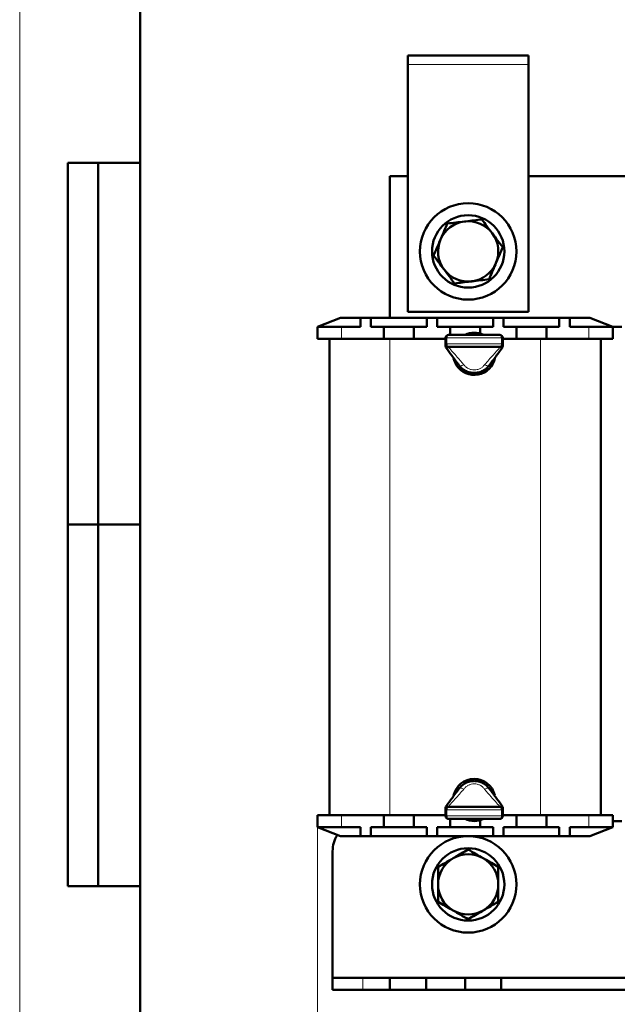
# Model space of a CAD drawing. Header units: millimetres. Extents: x 0 to 420, y 0 to 594.
# Tile 2 of 5: x 0 to 99, y 152 to 316. Entities that reach past the tile are written whole.
import ezdxf

# ---------------------------------------------------------------- set-up
doc = ezdxf.new("R2010")
doc.units = ezdxf.units.MM
doc.linetypes.add('SLD-Сплошная', pattern=[0])
doc.styles.add('SLDTEXTSTYLE0', font='TXT', dxfattribs={"width": 0.7, "bigfont": 'bigfont'})
doc.styles.add('SLDTEXTSTYLE1', font='TXT', dxfattribs={"width": 0.7})
doc.dimstyles.new('SLDDIMSTYLE0', dxfattribs={"dimtxt": 5, "dimasz": 5, "dimexe": 0, "dimexo": 0.0625, "dimgap": 1.25, "dimtad": 2, "dimdec": 1, "dimrnd": 1e-09, "dimzin": 12, "dimdsep": 46, "dimtxsty": 'SLDTEXTSTYLE1', "dimsah": 1, "dimcen": 0.09, "dimadec": 0, "dimazin": 3, "dimtfac": 1, "dimtdec": 3, "dimtofl": 0, "dimtmove": 0, "dimatfit": 3, "dimfxl": 1, "dimfrac": 2, "dimtolj": 1, "dimtzin": 12, "dimarcsym": 0})

# ---------------------------------------------------------------- blocks, each defined once
blk = doc.blocks.new('_D')
at = {"color": 7, "linetype": 'SLD-Сплошная', "lineweight": 0}
for p, q in [((49.43, 181.78), (49.43, 116.79)), ((199.43, 181.78), (199.43, 116.79)), ((49.43, 117.79), (199.43, 117.79))]:
    blk.add_line(p, q, dxfattribs=at)
at = {"color": 7, "linetype": 'SLD-Сплошная', "lineweight": 18}
for points in [[(49.43, 117.79), (54.43, 117.02), (54.43, 118.56)], [(199.43, 117.79), (194.43, 118.56), (194.43, 117.02)]]:
    blk.add_solid(points, dxfattribs=at)
at = {"color": 7, "linetype": 'SLD-Сплошная', "lineweight": 18, "insert": (122.47, 124.24), "char_height": 5, "attachment_point": 1, "style": 'SLDTEXTSTYLE0'}
blk.add_mtext('Ш', dxfattribs=at)

msp = doc.modelspace()

# ---------------------------------------------------------------- linework, layer by layer
at = {"color": 7, "linetype": 'SLD-Сплошная', "lineweight": 18}
msp.add_line((0, 594), (0, 0), dxfattribs=at)
at = {"color": 7, "linetype": 'SLD-Сплошная', "lineweight": 50}
for p, q in [((20, 589), (20, 5)), ((84.43, 309.79), (64.43, 309.79)), ((64.43, 309.79), (64.43, 308.29)), ((84.43, 309.79), (84.43, 308.29)), ((64.43, 308.29), (64.43, 267.29)), ((84.43, 267.29), (84.43, 308.29)), ((8, 172), (8, 292)), ((20, 292), (8, 292)), ((8, 172), (8, 292)), ((13, 172), (13, 292)), ((13, 172), (13, 292)), ((61.43, 289.79), (61.43, 266.29)), ((64.43, 289.79), (61.43, 289.79)), ((164.43, 289.79), (84.43, 289.79)), ((53.23, 266.29), (49.43, 264.79)), ((53.23, 266.29), (56.55, 266.29)), ((56.55, 266.29), (56.55, 264.79)), ((56.55, 266.29), (58.3, 266.29)), ((58.3, 266.29), (58.3, 264.79)), ((58.3, 266.29), (67.55, 266.29)), ((64.43, 267.29), (84.43, 267.29)), ((67.55, 266.29), (67.55, 264.79)), ((67.55, 266.29), (69.3, 266.29)), ((69.3, 266.29), (69.3, 264.79)), ((69.3, 266.29), (78.55, 266.29)), ((78.55, 266.29), (78.55, 264.79)), ((78.55, 266.29), (80.3, 266.29)), ((80.3, 266.29), (80.3, 264.79)), ((80.3, 266.29), (89.55, 266.29)), ((89.55, 266.29), (89.55, 264.79)), ((89.55, 266.29), (91.3, 266.29)), ((91.3, 266.29), (91.3, 264.79)), ((91.3, 266.29), (94.63, 266.29)), ((98.43, 264.79), (94.63, 266.29)), ((49.43, 262.79), (49.43, 264.79)), ((49.43, 264.79), (53.43, 264.79)), ((53.43, 264.79), (56.55, 264.79)), ((58.3, 264.79), (60.43, 264.79)), ((60.43, 264.79), (60.43, 262.79)), ((60.43, 264.79), (65.43, 264.79)), ((65.43, 264.79), (65.43, 262.79)), ((65.43, 264.79), (67.55, 264.79)), ((69.3, 264.79), (71.43, 264.79)), ((71.43, 264.79), (71.43, 263.44)), ((71.43, 264.79), (76.43, 264.79)), ((76.43, 264.79), (76.43, 263.64)), ((76.43, 264.79), (78.55, 264.79)), ((80.3, 264.79), (82.43, 264.79)), ((82.43, 264.79), (82.43, 262.79)), ((82.43, 264.79), (87.43, 264.79)), ((87.43, 264.79), (87.43, 262.79)), ((87.43, 264.79), (89.55, 264.79)), ((91.3, 264.79), (94.43, 264.79)), ((94.43, 264.79), (98.43, 264.79)), ((98.43, 264.79), (99.93, 264.79)), ((98.43, 264.79), (98.43, 262.79)), ((71.18, 263.44), (79.68, 263.44)), ((53.43, 262.79), (49.43, 262.79)), ((51.43, 183.79), (51.43, 262.79)), ((53.43, 262.79), (60.43, 262.79)), ((60.43, 262.79), (61.43, 262.79)), ((61.43, 262.79), (65.43, 262.79)), ((65.43, 262.79), (70.68, 262.79)), ((70.68, 261.94), (70.68, 262.94)), ((70.68, 261.6), (70.68, 261.94)), ((79.68, 261.44), (71.18, 261.44)), ((80.18, 262.94), (80.18, 261.94)), ((80.18, 262.79), (82.43, 262.79)), ((80.18, 261.94), (80.18, 261.6)), ((82.43, 262.79), (86.43, 262.79)), ((86.43, 262.79), (87.43, 262.79)), ((87.43, 262.79), (94.43, 262.79)), ((98.43, 262.79), (94.43, 262.79)), ((96.43, 262.79), (96.43, 183.79)), ((8, 232), (20, 232)), ((70.68, 184.64), (70.68, 184.98)), ((70.68, 183.64), (70.68, 184.64)), ((71.18, 185.14), (79.68, 185.14)), ((80.18, 184.98), (80.18, 184.64)), ((80.18, 184.64), (80.18, 183.64)), ((49.43, 181.79), (49.43, 183.79)), ((49.43, 183.79), (53.43, 183.79)), ((60.43, 183.79), (53.43, 183.79)), ((61.43, 183.79), (60.43, 183.79)), ((60.43, 181.79), (60.43, 183.79)), ((61.43, 183.79), (65.43, 183.79)), ((65.43, 181.79), (65.43, 183.79)), ((70.68, 183.79), (65.43, 183.79)), ((79.68, 183.14), (71.18, 183.14)), ((71.43, 181.79), (71.43, 183.14)), ((76.43, 181.79), (76.43, 182.94)), ((82.43, 183.79), (80.18, 183.79)), ((82.43, 183.79), (86.43, 183.79)), ((82.43, 181.79), (82.43, 183.79)), ((87.43, 183.79), (86.43, 183.79)), ((87.43, 181.79), (87.43, 183.79)), ((94.43, 183.79), (87.43, 183.79)), ((94.43, 183.79), (98.43, 183.79)), ((98.43, 183.79), (98.43, 181.79)), ((53.43, 181.79), (49.43, 181.79)), ((49.43, 181.79), (53.23, 180.29)), ((56.55, 181.79), (53.43, 181.79)), ((56.55, 180.29), (56.55, 181.79)), ((60.43, 181.79), (58.3, 181.79)), ((58.3, 180.29), (58.3, 181.79)), ((65.43, 181.79), (60.43, 181.79)), ((67.55, 181.79), (65.43, 181.79)), ((67.55, 180.29), (67.55, 181.79)), ((69.3, 180.29), (69.3, 181.79)), ((71.43, 181.79), (69.3, 181.79)), ((76.43, 181.79), (71.43, 181.79)), ((78.55, 181.79), (76.43, 181.79)), ((78.55, 180.29), (78.55, 181.79)), ((80.3, 180.29), (80.3, 181.79)), ((82.43, 181.79), (80.3, 181.79)), ((87.43, 181.79), (82.43, 181.79)), ((89.55, 181.79), (87.43, 181.79)), ((89.55, 180.29), (89.55, 181.79)), ((91.3, 180.29), (91.3, 181.79)), ((94.43, 181.79), (91.3, 181.79)), ((98.43, 181.79), (94.43, 181.79)), ((94.63, 180.29), (98.43, 181.79)), ((98.43, 182.79), (99.93, 182.79)), ((56.55, 180.29), (53.23, 180.29)), ((58.3, 180.29), (56.55, 180.29)), ((67.55, 180.29), (58.3, 180.29)), ((69.3, 180.29), (67.55, 180.29)), ((78.55, 180.29), (69.3, 180.29)), ((80.3, 180.29), (78.55, 180.29)), ((89.55, 180.29), (80.3, 180.29)), ((91.3, 180.29), (89.55, 180.29)), ((94.63, 180.29), (91.3, 180.29)), ((51.93, 156.79), (51.93, 177.79)), ((8, 172), (20, 172)), ((51.93, 154.79), (51.93, 156.79)), ((51.93, 156.79), (56.93, 156.79)), ((61.43, 156.79), (56.93, 156.79)), ((61.43, 154.79), (61.43, 156.79)), ((67.43, 156.79), (61.43, 156.79)), ((67.43, 154.79), (67.43, 156.79)), ((73.93, 156.79), (67.43, 156.79)), ((73.93, 154.79), (73.93, 156.79)), ((79.93, 156.79), (73.93, 156.79)), ((79.93, 154.79), (79.93, 156.79)), ((168.93, 156.79), (79.93, 156.79)), ((56.93, 154.79), (51.93, 154.79)), ((61.43, 154.79), (56.93, 154.79)), ((67.43, 154.79), (61.43, 154.79)), ((73.93, 154.79), (67.43, 154.79)), ((79.93, 154.79), (73.93, 154.79)), ((168.93, 154.79), (79.93, 154.79))]:
    msp.add_line(p, q, dxfattribs=at)
at = {"color": 7, "linetype": 'SLD-Сплошная', "lineweight": 25}
for p, q in [((20, 589), (20, 5)), ((20, 232), (8, 232))]:
    msp.add_line(p, q, dxfattribs=at)
at = {"color": 8, "linetype": 'SLD-Сплошная', "lineweight": 18}
for p, q in [((84.43, 308.29), (64.43, 308.29)), ((53.43, 264.79), (53.43, 262.79)), ((94.43, 262.79), (94.43, 264.79)), ((61.43, 262.79), (61.43, 183.79)), ((70.68, 262.94), (70.91, 262.94)), ((70.68, 261.94), (70.91, 261.94)), ((79.94, 262.94), (70.91, 262.94)), ((70.91, 262.94), (70.91, 261.94)), ((70.91, 261.94), (79.94, 261.94)), ((71.18, 261.44), (71.18, 261.36)), ((79.68, 261.36), (79.68, 261.44)), ((79.94, 261.94), (79.94, 262.94)), ((79.94, 262.94), (80.18, 262.94)), ((79.94, 261.94), (80.18, 261.94)), ((86.43, 183.79), (86.43, 262.79)), ((70.91, 184.64), (70.68, 184.64)), ((79.94, 184.64), (70.91, 184.64)), ((70.91, 184.64), (70.91, 183.64)), ((71.18, 185.22), (71.18, 185.14)), ((79.68, 185.14), (79.68, 185.22)), ((79.94, 183.64), (79.94, 184.64)), ((80.18, 184.64), (79.94, 184.64)), ((53.43, 183.79), (53.43, 181.79)), ((70.91, 183.64), (70.68, 183.64)), ((70.91, 183.64), (79.94, 183.64)), ((80.18, 183.64), (79.94, 183.64)), ((94.43, 181.79), (94.43, 183.79)), ((56.93, 156.79), (56.93, 154.79))]:
    msp.add_line(p, q, dxfattribs=at)
at = {"color": 8, "linetype": 'SLD-Сплошная', "lineweight": 18, "flags": 128}
for points in [[(71.18, 263.44), (71.13, 263.43), (71.08, 263.4), (71.03, 263.36), (70.99, 263.29), (70.96, 263.22), (70.93, 263.13), (70.92, 263.04), (70.91, 262.94)], [(79.94, 262.94), (79.94, 263.04), (79.92, 263.13), (79.9, 263.22), (79.87, 263.29), (79.83, 263.36), (79.78, 263.4), (79.73, 263.43), (79.68, 263.44)], [(70.91, 261.94), (70.92, 261.84), (70.93, 261.75), (70.96, 261.66), (70.99, 261.59), (71.03, 261.52), (71.08, 261.48), (71.13, 261.45), (71.18, 261.44)], [(79.68, 261.44), (79.73, 261.45), (79.78, 261.48), (79.83, 261.52), (79.87, 261.59), (79.9, 261.66), (79.92, 261.75), (79.94, 261.84), (79.94, 261.94)], [(71.18, 185.14), (71.13, 185.13), (71.08, 185.1), (71.03, 185.06), (70.99, 184.99), (70.96, 184.92), (70.93, 184.83), (70.92, 184.74), (70.91, 184.64)], [(79.94, 184.64), (79.94, 184.74), (79.92, 184.83), (79.9, 184.92), (79.87, 184.99), (79.83, 185.06), (79.78, 185.1), (79.73, 185.13), (79.68, 185.14)], [(70.91, 183.64), (70.92, 183.54), (70.93, 183.45), (70.96, 183.36), (70.99, 183.29), (71.03, 183.22), (71.08, 183.18), (71.13, 183.15), (71.18, 183.14)], [(79.68, 183.14), (79.73, 183.15), (79.78, 183.18), (79.83, 183.22), (79.87, 183.29), (79.9, 183.36), (79.92, 183.45), (79.94, 183.54), (79.94, 183.64)]]:
    msp.add_lwpolyline(points, dxfattribs=at)
at = {"color": 7, "linetype": 'SLD-Сплошная', "lineweight": 50, "flags": 128}
for points in [[(72.01, 259.55), (72.09, 259.24), (72.5, 258.38)], [(77.41, 257.84), (77.51, 257.93), (78.09, 258.61)], [(78.12, 187.93), (78.08, 187.99), (77.5, 188.66)]]:
    msp.add_lwpolyline(points, dxfattribs=at)
at = {"color": 7, "linetype": 'SLD-Сплошная', "lineweight": 50}
for centre, radius in [((74.43, 277.29), 8), ((74.43, 277.29), 6), ((74.43, 172.29), 8), ((74.43, 172.29), 6)]:
    msp.add_circle(centre, radius, dxfattribs=at)
for centre, radius, start, end in [((74.43, 277.29), 5, 96.8699, 156.8699), ((74.43, 277.29), 5, 36.8699, 96.8699), ((74.43, 277.29), 5, 336.8699, 36.8699), ((74.43, 277.29), 5, 156.8699, 216.8699), ((74.43, 277.29), 5, 276.8699, 336.8699), ((74.43, 277.29), 5, 216.8699, 276.8699), ((71.18, 262.94), 0.5, 90, 180), ((75.43, 260.29), 3.5, 64.1581, 115.8419), ((79.68, 262.94), 0.5, 0, 90), ((71.18, 261.94), 0.5, 180, 270), ((79.68, 261.94), 0.5, 270, 0), ((75.43, 260.29), 3.5, 213.1576, 348.7119), ((75.43, 186.29), 3.5, 12.8877, 167.5446), ((71.18, 184.64), 0.5, 90, 180), ((79.68, 184.64), 0.5, 0, 90), ((71.18, 183.64), 0.5, 180, 270), ((75.43, 186.29), 3.5, 244.1581, 295.8419), ((79.68, 183.64), 0.5, 270, 0), ((56.93, 177.79), 5, 147.3092, 180), ((74.43, 172.29), 5, 120, 180), ((74.43, 172.29), 5, 60, 120), ((74.43, 172.29), 5, 0, 60), ((74.43, 172.29), 5, 180, 240), ((74.43, 172.29), 5, 300, 0), ((74.43, 172.29), 5, 240, 300)]:
    msp.add_arc(centre, radius, start, end, dxfattribs=at)
for points, knots in [([(73.83, 282.25), (73.9, 282.26), (74.87, 282.38), (75.81, 282.49), (76.7, 282.6)], [0, 0, 0, 0, 0.070201, 1, 1, 1, 1]), ([(76.7, 282.6), (76.98, 282.22), (77.54, 281.47), (78.13, 280.68), (78.43, 280.29)], [0, 0, 0, 0, 0.495458, 1, 1, 1, 1]), ([(69.83, 279.25), (69.86, 279.32), (70.24, 280.21), (70.61, 281.09), (70.96, 281.91)], [0, 0, 0, 0, 0.070201, 1, 1, 1, 1]), ([(70.96, 281.91), (71.43, 281.97), (72.37, 282.08), (73.34, 282.2), (73.83, 282.25)], [0, 0, 0, 0, 0.495458, 1, 1, 1, 1]), ([(78.43, 280.29), (78.44, 280.28), (78.73, 279.88), (79.32, 279.1), (79.88, 278.36), (80.16, 277.98)], [0, 0, 0, 0, 0.017162, 0.503412, 1, 1, 1, 1]), ([(68.7, 276.6), (68.88, 277.03), (69.25, 277.9), (69.64, 278.8), (69.83, 279.25)], [0, 0, 0, 0, 0.495458, 1, 1, 1, 1]), ([(80.16, 277.98), (79.98, 277.55), (79.6, 276.68), (79.22, 275.78), (79.03, 275.33)], [0, 0, 0, 0, 0.495458, 1, 1, 1, 1]), ([(70.43, 274.29), (70.42, 274.3), (70.12, 274.7), (69.54, 275.48), (68.98, 276.22), (68.7, 276.6)], [0, 0, 0, 0, 0.0171618, 0.5034121, 1, 1, 1, 1]), ([(79.03, 275.33), (79, 275.26), (78.62, 274.37), (78.24, 273.49), (77.89, 272.67)], [0, 0, 0, 0, 0.070201, 1, 1, 1, 1]), ([(72.16, 271.98), (71.88, 272.36), (71.31, 273.11), (70.72, 273.9), (70.43, 274.29)], [0, 0, 0, 0, 0.495458, 1, 1, 1, 1]), ([(75.03, 272.33), (74.96, 272.32), (73.99, 272.2), (73.04, 272.09), (72.16, 271.98)], [0, 0, 0, 0, 0.070201, 1, 1, 1, 1]), ([(77.89, 272.67), (77.43, 272.62), (76.49, 272.5), (75.52, 272.39), (75.03, 272.33)], [0, 0, 0, 0, 0.495458, 1, 1, 1, 1]), ([(72.89, 258.43), (72.49, 258.97), (71.78, 259.93), (71.08, 260.89), (70.77, 261.31)], [0, 0, 0, 0, 0.559793, 1, 1, 1, 1]), ([(80.08, 261.31), (79.69, 260.78), (78.99, 259.83), (78.28, 258.85), (77.97, 258.43)], [0, 0, 0, 0, 0.560542, 1, 1, 1, 1]), ([(77.97, 258.43), (77.8, 258.23), (77.49, 257.86), (76.86, 257.46), (76.17, 257.2), (75.43, 257.11), (74.68, 257.2), (73.99, 257.46), (73.37, 257.86), (73.05, 258.23), (72.89, 258.43)], [0, 0, 0, 0, 0.132059, 0.253461, 0.377241, 0.5, 0.622759, 0.746539, 0.867936, 1, 1, 1, 1]), ([(70.77, 185.27), (71.16, 185.8), (71.86, 186.75), (72.57, 187.73), (72.89, 188.15)], [0, 0, 0, 0, 0.560542, 1, 1, 1, 1]), ([(72.89, 188.15), (73.05, 188.35), (73.37, 188.72), (73.99, 189.12), (74.68, 189.38), (75.43, 189.47), (76.17, 189.38), (76.86, 189.12), (77.49, 188.72), (77.8, 188.35), (77.97, 188.15)], [0, 0, 0, 0, 0.132059, 0.253461, 0.377241, 0.5, 0.622759, 0.746539, 0.867936, 1, 1, 1, 1]), ([(77.97, 188.15), (78.36, 187.61), (79.07, 186.65), (79.77, 185.69), (80.08, 185.27)], [0, 0, 0, 0, 0.559793, 1, 1, 1, 1]), ([(71.93, 176.62), (71.99, 176.65), (72.83, 177.14), (73.66, 177.62), (74.43, 178.06)], [0, 0, 0, 0, 0.070201, 1, 1, 1, 1]), ([(74.43, 178.06), (74.83, 177.83), (75.65, 177.36), (76.5, 176.87), (76.93, 176.62)], [0, 0, 0, 0, 0.495458, 1, 1, 1, 1]), ([(69.43, 175.18), (69.83, 175.41), (70.65, 175.88), (71.5, 176.37), (71.93, 176.62)], [0, 0, 0, 0, 0.495458, 1, 1, 1, 1]), ([(76.93, 176.62), (76.99, 176.59), (77.83, 176.1), (78.66, 175.62), (79.43, 175.18)], [0, 0, 0, 0, 0.0702006, 1, 1, 1, 1]), ([(69.43, 172.29), (69.43, 172.31), (69.43, 172.8), (69.43, 173.78), (69.43, 174.71), (69.43, 175.18)], [0, 0, 0, 0, 0.0171618, 0.5034121, 1, 1, 1, 1]), ([(79.43, 175.18), (79.43, 174.71), (79.43, 173.76), (79.43, 172.78), (79.43, 172.29)], [0, 0, 0, 0, 0.495458, 1, 1, 1, 1]), ([(69.43, 169.4), (69.43, 169.87), (69.43, 170.82), (69.43, 171.8), (69.43, 172.29)], [0, 0, 0, 0, 0.495458, 1, 1, 1, 1]), ([(79.43, 172.29), (79.43, 172.27), (79.43, 171.78), (79.43, 170.8), (79.43, 169.87), (79.43, 169.4)], [0, 0, 0, 0, 0.017162, 0.503412, 1, 1, 1, 1]), ([(71.93, 167.96), (71.87, 167.99), (71.02, 168.48), (70.2, 168.96), (69.43, 169.4)], [0, 0, 0, 0, 0.070201, 1, 1, 1, 1]), ([(79.43, 169.4), (79.02, 169.17), (78.2, 168.7), (77.36, 168.21), (76.93, 167.96)], [0, 0, 0, 0, 0.495458, 1, 1, 1, 1]), ([(74.43, 166.52), (74.02, 166.75), (73.2, 167.22), (72.36, 167.71), (71.93, 167.96)], [0, 0, 0, 0, 0.495458, 1, 1, 1, 1]), ([(76.93, 167.96), (76.87, 167.93), (76.02, 167.44), (75.2, 166.96), (74.43, 166.52)], [0, 0, 0, 0, 0.070201, 1, 1, 1, 1])]:
    msp.add_open_spline(points, degree=3, knots=knots, dxfattribs=at)
for points in [[(70.77, 261.31), (70.75, 261.35), (70.69, 261.44), (70.68, 261.55), (70.68, 261.6)], [(80.08, 261.31), (80.11, 261.35), (80.16, 261.44), (80.17, 261.55), (80.18, 261.6)], [(70.77, 185.27), (70.75, 185.23), (70.69, 185.14), (70.68, 185.03), (70.68, 184.98)], [(80.08, 185.27), (80.11, 185.23), (80.16, 185.14), (80.17, 185.03), (80.18, 184.98)]]:
    msp.add_open_spline(points, degree=3, dxfattribs=at)
at = {"color": 8, "linetype": 'SLD-Сплошная', "lineweight": 18}
for points, knots in [([(71.18, 261.36), (71.13, 261.36), (71.01, 261.36), (70.88, 261.4), (70.79, 261.45), (70.73, 261.49), (70.69, 261.54), (70.68, 261.58), (70.68, 261.6)], [0, 0, 0, 0, 0.198592, 0.430971, 0.560445, 0.698445, 0.844966, 1, 1, 1, 1]), ([(71.18, 261.36), (71.13, 261.33), (71.05, 261.28), (70.93, 261.26), (70.83, 261.26), (70.79, 261.29), (70.77, 261.31)], [0, 0, 0, 0, 0.2494837, 0.4999735, 0.7504924, 1, 1, 1, 1]), ([(71.18, 261.36), (71.66, 260.83), (72.52, 259.89), (73.34, 258.93), (73.69, 258.5)], [0, 0, 0, 0, 0.56053, 1, 1, 1, 1]), ([(77.16, 258.5), (77.63, 259.04), (78.46, 259.99), (79.31, 260.94), (79.68, 261.36)], [0, 0, 0, 0, 0.559807, 1, 1, 1, 1]), ([(79.68, 261.36), (79.73, 261.36), (79.84, 261.36), (79.97, 261.4), (80.07, 261.45), (80.13, 261.49), (80.17, 261.54), (80.17, 261.58), (80.18, 261.6)], [0, 0, 0, 0, 0.198592, 0.430971, 0.560445, 0.698445, 0.844966, 1, 1, 1, 1]), ([(80.08, 261.31), (80.06, 261.29), (80.03, 261.26), (79.93, 261.26), (79.81, 261.28), (79.72, 261.33), (79.68, 261.36)], [0, 0, 0, 0, 0.249508, 0.500027, 0.750516, 1, 1, 1, 1]), ([(73.69, 258.5), (73.61, 258.46), (73.43, 258.37), (73.19, 258.32), (72.99, 258.33), (72.92, 258.4), (72.89, 258.43)], [0, 0, 0, 0, 0.243691, 0.5, 0.756309, 1, 1, 1, 1]), ([(73.69, 258.5), (73.8, 258.37), (74.01, 258.12), (74.44, 257.84), (74.92, 257.66), (75.43, 257.6), (75.94, 257.66), (76.42, 257.84), (76.84, 258.12), (77.05, 258.37), (77.16, 258.5)], [0, 0, 0, 0, 0.130938, 0.257259, 0.379728, 0.5, 0.620272, 0.742741, 0.869062, 1, 1, 1, 1]), ([(77.16, 258.5), (77.25, 258.46), (77.43, 258.37), (77.67, 258.32), (77.86, 258.33), (77.93, 258.4), (77.97, 258.43)], [0, 0, 0, 0, 0.243691, 0.5, 0.756309, 1, 1, 1, 1]), ([(73.69, 188.08), (73.23, 187.54), (72.4, 186.59), (71.55, 185.64), (71.18, 185.22)], [0, 0, 0, 0, 0.5598074, 1, 1, 1, 1]), ([(73.69, 188.08), (73.61, 188.12), (73.43, 188.21), (73.19, 188.26), (72.99, 188.25), (72.92, 188.18), (72.89, 188.15)], [0, 0, 0, 0, 0.243691, 0.5, 0.756309, 1, 1, 1, 1]), ([(77.16, 188.08), (77.05, 188.21), (76.84, 188.46), (76.42, 188.74), (75.94, 188.92), (75.43, 188.98), (74.92, 188.92), (74.44, 188.74), (74.01, 188.46), (73.8, 188.21), (73.69, 188.08)], [0, 0, 0, 0, 0.130938, 0.257259, 0.379728, 0.5, 0.620272, 0.742741, 0.869062, 1, 1, 1, 1]), ([(77.16, 188.08), (77.25, 188.12), (77.43, 188.21), (77.67, 188.26), (77.86, 188.25), (77.93, 188.18), (77.97, 188.15)], [0, 0, 0, 0, 0.243691, 0.5, 0.756309, 1, 1, 1, 1]), ([(79.68, 185.22), (79.2, 185.75), (78.34, 186.69), (77.52, 187.65), (77.16, 188.08)], [0, 0, 0, 0, 0.56053, 1, 1, 1, 1]), ([(71.18, 185.22), (71.13, 185.22), (71.01, 185.22), (70.88, 185.18), (70.79, 185.13), (70.73, 185.09), (70.69, 185.04), (70.68, 185), (70.68, 184.98)], [0, 0, 0, 0, 0.198592, 0.430971, 0.560445, 0.698445, 0.844966, 1, 1, 1, 1]), ([(70.77, 185.27), (70.79, 185.29), (70.83, 185.32), (70.93, 185.32), (71.05, 185.3), (71.13, 185.25), (71.18, 185.22)], [0, 0, 0, 0, 0.249508, 0.500027, 0.750516, 1, 1, 1, 1]), ([(79.68, 185.22), (79.72, 185.25), (79.81, 185.3), (79.93, 185.32), (80.03, 185.32), (80.06, 185.29), (80.08, 185.27)], [0, 0, 0, 0, 0.249484, 0.499973, 0.750492, 1, 1, 1, 1]), ([(79.68, 185.22), (79.73, 185.22), (79.84, 185.22), (79.97, 185.18), (80.07, 185.13), (80.13, 185.09), (80.17, 185.04), (80.17, 185), (80.18, 184.98)], [0, 0, 0, 0, 0.198592, 0.430971, 0.560445, 0.698445, 0.844966, 1, 1, 1, 1])]:
    msp.add_open_spline(points, degree=3, knots=knots, dxfattribs=at)

# ---------------------------------------------------------------- dimensions: what is measured, and where the dimension line sits
at = {"color": 7, "linetype": 'SLD-Сплошная', "lineweight": 18}
dim = msp.add_linear_dim(base=(199.43, 117.79), p1=(49.43, 181.79), p2=(199.43, 181.79), text='Ш', dimstyle='SLDDIMSTYLE0', dxfattribs=at)
dim.commit()
dim.dimension.update_dxf_attribs({"geometry": '_D', "text_midpoint": (124.43, 117.79), "dimtype": 160})

doc.saveas('drawing.dxf')
